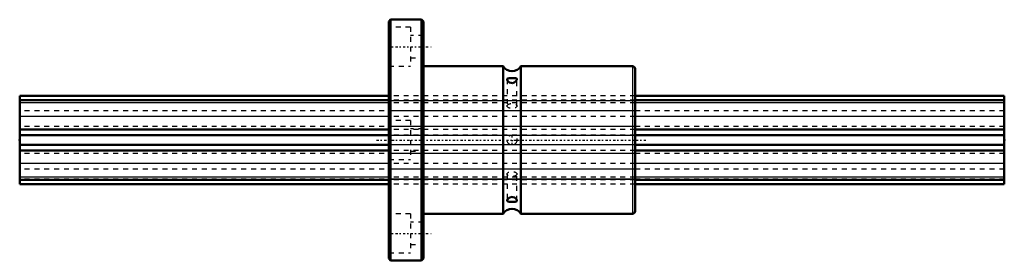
# Model space of a CAD drawing. Header units: millimetres. Extents: x 0 to 200, y -24 to 24.
import ezdxf

# ---------------------------------------------------------------- set-up
doc = ezdxf.new("R2010")
doc.units = ezdxf.units.MM
doc.linetypes.add('Center', pattern=[1.5, 0.45, -0.5, 0.05, -0.5])
doc.linetypes.add('Dashed', pattern=[2, 1, -1])
for name, color, linetype, lineweight in [('2d ConnectionPoints', 7, 'Continuous', 50), ('AM_0', 7, 'Continuous', 50), ('AM_4', 3, 'Continuous', 25), ('AM_7', 7, 'Center', 25), ('AM_9', 6, 'Dashed', 25)]:
    doc.layers.add(name, color=color, linetype=linetype, lineweight=lineweight)

# ---------------------------------------------------------------- blocks, each defined once
blk = doc.blocks.new('1_LBF20_Nut_0_in_LBF20_200L_200750__4')
at = {"layer": 'AM_0'}
for p, q in [((75.35, 24.5), (75, 24.15)), ((75, 24.15), (75, -24.15)), ((75.35, 24.5), (75.35, -24.5)), ((81.65, 24.5), (75.35, 24.5)), ((81.65, 24.5), (81.65, -24.5)), ((82, 24.15), (81.65, 24.5)), ((82, 24.15), (82, -24.15)), ((98.2, 15), (82, 15)), ((98.2, 15), (98.2, -15)), ((124.5, 15), (101.8, 15)), ((101.8, 15), (101.8, -15)), ((125, 14.5), (125, -14.5)), ((82, -15), (98.2, -15)), ((101.8, -15), (124.5, -15)), ((75, -24.15), (75.35, -24.5)), ((75.35, -24.5), (81.65, -24.5)), ((81.65, -24.5), (82, -24.15))]:
    blk.add_line(p, q, dxfattribs=at)
for points in [[(99.4, 12.58), (99.16, 12.54), (99.03, 12.44), (99, 12.34)], [(99, 12.34), (99.01, 12.29), (99.08, 12.11), (99.23, 11.92), (99.48, 11.73), (99.81, 11.61), (100.13, 11.6), (100.41, 11.68), (100.66, 11.83), (100.87, 12.04), (100.99, 12.26), (101, 12.34)], [(101, 12.34), (100.99, 12.42), (100.9, 12.51), (100.73, 12.56), (100.45, 12.59), (100.12, 12.59), (99.8, 12.59), (99.53, 12.59), (99.4, 12.58)], [(99.74, -11.63), (99.44, -11.76), (99.2, -11.95), (99.04, -12.17), (99, -12.34)], [(101, -12.34), (100.99, -12.28), (100.92, -12.11), (100.77, -11.91), (100.51, -11.72), (100.18, -11.61), (99.86, -11.6), (99.74, -11.63)], [(99, -12.34), (99, -12.36), (99.06, -12.48), (99.19, -12.55), (99.43, -12.58), (99.75, -12.59), (100.08, -12.59), (100.36, -12.59), (100.62, -12.58), (100.84, -12.54), (100.98, -12.44), (101, -12.34)]]:
    blk.add_lwpolyline(points, dxfattribs=at)
for centre, radius, start, end in [((100, 16.12), 2.12, 211.8908, 328.1092), ((124.5, 14.5), 0.5, 360, 90), ((100, -16.12), 2.12, 31.8908, 148.1092), ((124.5, -14.5), 0.5, 270, 0)]:
    blk.add_arc(centre, radius, start, end, dxfattribs=at)
at = {"layer": 'AM_4'}
blk.add_line((124.5, 15), (124.5, -15), dxfattribs=at)
at = {"layer": 'AM_7'}
for p, q in [((74.78, 19), (84.02, 19)), ((72.5, 0), (127.5, 0)), ((100, -1.05), (100, 1.05)), ((74.78, -19), (84.02, -19))]:
    blk.add_line(p, q, dxfattribs=at)
at = {"layer": 'AM_9'}
for p, q in [((79.4, 23), (75, 23)), ((79.4, 23), (79.4, 15)), ((82, 21.25), (79.4, 21.25)), ((79.4, 16.75), (82, 16.75)), ((75, 15), (79.4, 15)), ((99, 12.34), (99, 6.93)), ((101, 6.93), (101, 12.33)), ((125, 8.98), (75, 8.98)), ((125, 8.1), (75, 8.1)), ((75, 8.06), (125, 8.06)), ((125, 7.99), (75, 7.99)), ((125, 7.56), (75, 7.56)), ((125, 5.97), (75, 5.97)), ((125, 4.81), (75, 4.81)), ((79.4, 4), (75, 4)), ((79.4, 4), (79.4, -4)), ((125, 2.74), (75, 2.74)), ((125, 2.12), (75, 2.12)), ((82, 2.25), (79.4, 2.25)), ((125, 1), (75, 1)), ((75, 0.99), (125, 0.99)), ((125, -0.99), (75, -0.99)), ((125, -1), (75, -1)), ((125, -2.12), (75, -2.12)), ((125, -2.74), (75, -2.74)), ((75, -4), (79.4, -4)), ((79.4, -2.25), (82, -2.25)), ((125, -4.81), (75, -4.81)), ((125, -5.97), (75, -5.97)), ((125, -7.56), (75, -7.56)), ((125, -7.99), (75, -7.99)), ((99, -6.93), (99, -12.34)), ((101, -12.34), (101, -6.93)), ((125, -8.06), (75, -8.06)), ((125, -8.1), (75, -8.1)), ((125, -8.98), (75, -8.98)), ((79.4, -15), (75, -15)), ((79.4, -15), (79.4, -23)), ((82, -16.75), (79.4, -16.75)), ((79.4, -21.25), (82, -21.25)), ((75, -23), (79.4, -23))]:
    blk.add_line(p, q, dxfattribs=at)
blk.add_circle((100, 0), 1, dxfattribs=at)
for centre, major_axis in [((100, 6.93), (-1, 0)), ((100, -6.93), (1, 0))]:
    blk.add_ellipse(centre, major_axis=major_axis, ratio=0.5, dxfattribs=at)
blk = doc.blocks.new('2_LBF201200_Spline_Shaft_0_in_LBF20_200L_200750__4')
at = {"layer": 'AM_0'}
for p, q in [((75, 8.98), (0, 8.98)), ((0, -8.98), (0, 8.98)), ((75, 8.1), (0, 8.1)), ((200, 8.98), (125, 8.98)), ((200, 8.1), (125, 8.1)), ((200, -8.98), (200, 8.98)), ((75, 2.12), (0, 2.12)), ((200, 2.12), (125, 2.12)), ((75, 1), (0, 1)), ((200, 1), (125, 1)), ((75, -1), (0, -1)), ((200, -1), (125, -1)), ((75, -2.12), (0, -2.12)), ((200, -2.12), (125, -2.12)), ((75, -8.1), (0, -8.1)), ((75, -8.98), (0, -8.98)), ((200, -8.1), (125, -8.1)), ((200, -8.98), (125, -8.98))]:
    blk.add_line(p, q, dxfattribs=at)
at = {"layer": 'AM_4'}
for p, q in [((75, 7.56), (0, 7.56)), ((200, 7.56), (125, 7.56)), ((75, 4.81), (0, 4.81)), ((200, 4.81), (125, 4.81)), ((75, -4.81), (0, -4.81)), ((200, -4.81), (125, -4.81)), ((75, -7.56), (0, -7.56)), ((200, -7.56), (125, -7.56))]:
    blk.add_line(p, q, dxfattribs=at)
at = {"layer": 'AM_9'}
for p, q in [((0, 8.06), (200, 8.06)), ((125, 8.98), (75, 8.98)), ((125, 8.1), (75, 8.1)), ((200, 7.99), (0, 7.99)), ((125, 7.56), (75, 7.56)), ((200, 5.97), (0, 5.97)), ((125, 4.81), (75, 4.81)), ((200, 2.74), (0, 2.74)), ((125, 2.12), (75, 2.12)), ((0, 0.99), (200, 0.99)), ((125, 1), (75, 1)), ((200, -0.99), (0, -0.99)), ((125, -1), (75, -1)), ((200, -2.74), (0, -2.74)), ((125, -2.12), (75, -2.12)), ((200, -5.97), (0, -5.97)), ((125, -4.81), (75, -4.81)), ((200, -7.99), (0, -7.99)), ((125, -7.56), (75, -7.56)), ((200, -8.06), (0, -8.06)), ((125, -8.1), (75, -8.1)), ((125, -8.98), (75, -8.98))]:
    blk.add_line(p, q, dxfattribs=at)

msp = doc.modelspace()

# ---------------------------------------------------------------- linework, layer by layer
at = {"layer": '2d ConnectionPoints'}
for p in [(0, 0), (0, 0), (200, 0)]:
    msp.add_point(p, dxfattribs=at)

# ---------------------------------------------------------------- block references
for name in ['1_LBF20_Nut_0_in_LBF20_200L_200750__4', '2_LBF201200_Spline_Shaft_0_in_LBF20_200L_200750__4']:
    msp.add_blockref(name, (0, 0))

doc.saveas('drawing.dxf')
